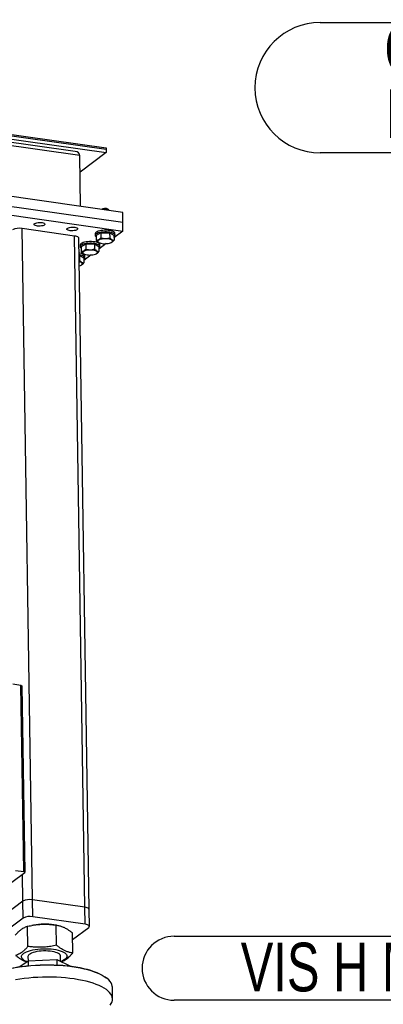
# Model space of a CAD drawing. Header units: millimetres. Extents: x 5 to 589, y 5 to 415.
# Tile 37 of 71: x 341 to 364, y 289 to 350. Entities that reach past the tile are written whole.
import ezdxf

# ---------------------------------------------------------------- set-up
doc = ezdxf.new("R2010")
doc.units = ezdxf.units.MM
doc.layers.add('NOTES', color=6, linetype='Continuous')
doc.layers.add('TRAIT-FORT', color=4, linetype='Continuous', lineweight=25)
doc.styles.add('SLDTEXTSTYLE0', font='TXT', dxfattribs={"width": 0.75})

# ---------------------------------------------------------------- blocks, each defined once
blk = doc.blocks.new('SW_NOTE_30')
at = {"layer": 'NOTES', "color": 0}
for p, q in [((-36.104, 8.038), (0, 8.038)), ((0, 0), (-36.104, 0))]:
    blk.add_line(p, q, dxfattribs=at)
for centre, start, end in [((-36.104, 4.019), 90, 270), ((0, 4.019), 270, 90)]:
    blk.add_arc(centre, 4.019, start, end, dxfattribs=at)
at = {"layer": 'NOTES', "color": 0, "char_height": 3, "attachment_point": 2, "style": 'SLDTEXTSTYLE0'}
for s, insert in [('CADRE ENSEMBLE', (-18.275, 7.914)), ('FAU-MALTAIR02-02', (-18.179, 3.914))]:
    blk.add_mtext(s, dxfattribs=dict(at, insert=insert))
blk = doc.blocks.new('SW_NOTE_33')
at = {"layer": 'NOTES', "color": 0}
for p, q in [((-33.856, 1.975), (-1.975, 1.975)), ((-1.975, -1.975), (-33.856, -1.975))]:
    blk.add_line(p, q, dxfattribs=at)
for centre, start, end in [((-33.856, 0), 90, 270), ((-1.975, 0), 270, 90)]:
    blk.add_arc(centre, 1.975, start, end, dxfattribs=at)
at = {"layer": 'NOTES', "color": 0, "insert": (-17.886, 1.574), "char_height": 3, "attachment_point": 2, "style": 'SLDTEXTSTYLE0'}
blk.add_mtext('VIS H M10x30-26', dxfattribs=at)

msp = doc.modelspace()

# ---------------------------------------------------------------- linework, layer by layer
at = {"layer": 'TRAIT-FORT', "color": 4, "linetype": 'Continuous', "lineweight": 25}
for p, q in [((290.6037, 349.6286), (346.6297, 341.646)), ((290.6069, 349.4196), (346.6329, 341.437)), ((294.6404, 349.1316), (346.6285, 341.7244)), ((294.6416, 349.0533), (346.6297, 341.646)), ((345.0075, 341.252), (298.0668, 347.9401)), ((344.7245, 341.5045), (298.1654, 348.1382)), ((345.0556, 338.1135), (345.0075, 341.252)), ((346.6329, 341.437), (345.0232, 340.2261)), ((346.6285, 341.7244), (346.6297, 341.646)), ((346.6297, 341.646), (346.6329, 341.437)), ((347.6453, 337.7445), (340.0742, 338.8233)), ((347.6549, 337.1175), (340.0839, 338.1962)), ((340.0919, 337.6737), (347.663, 336.595)), ((346.7444, 337.9463), (346.7578, 337.9368)), ((346.7945, 337.9056), (346.7578, 337.9368)), ((346.8139, 337.863), (346.8137, 337.8718)), ((347.6549, 337.1175), (347.6453, 337.7445)), ((347.663, 336.595), (347.6549, 337.1175)), ((342.0847, 295.371), (341.4503, 336.7537)), ((344.6806, 336.2935), (341.4503, 336.7537)), ((345.3151, 294.9107), (344.6806, 336.2935)), ((345.9468, 336.4318), (345.9484, 336.3272)), ((346.2952, 336.4949), (346.0143, 336.3325)), ((346.0143, 336.3325), (346.0191, 336.0192)), ((346.2952, 336.4949), (346.8403, 336.4991)), ((346.2952, 336.4949), (346.3, 336.1817)), ((346.8403, 336.4991), (346.8451, 336.1858)), ((346.8403, 336.4991), (347.1046, 336.3408)), ((347.1046, 336.3408), (347.1094, 336.0275)), ((347.663, 336.595), (347.1071, 336.1769)), ((347.1705, 336.346), (347.1689, 336.4505)), ((345.5739, 294.7779), (344.9394, 336.1607)), ((345.0189, 335.7337), (345.0205, 335.6292)), ((345.3673, 335.7969), (345.0864, 335.6344)), ((345.3673, 335.7969), (345.9124, 335.801)), ((345.3673, 335.7969), (345.3721, 335.4836)), ((345.9124, 335.801), (345.9172, 335.4878)), ((345.9124, 335.801), (346.1767, 335.6427)), ((346.6345, 335.8213), (346.1792, 335.4788)), ((346.1921, 335.8802), (346.2164, 335.8703)), ((346.2426, 335.6479), (346.241, 335.7524)), ((346.9167, 335.8811), (346.9392, 335.891)), ((344.9557, 335.1028), (344.9845, 335.103)), ((344.9845, 335.103), (344.9893, 334.7897)), ((344.9845, 335.103), (345.2487, 334.9447)), ((345.0864, 335.6344), (345.0912, 335.3212)), ((345.7066, 335.1233), (345.2513, 334.7808)), ((345.2642, 335.1821), (345.2885, 335.1723)), ((345.9887, 335.183), (346.0112, 335.1929)), ((346.1767, 335.6427), (346.1815, 335.3294)), ((344.9606, 334.7832), (344.9893, 334.7897)), ((345.0608, 334.485), (345.0833, 334.4949)), ((345.2487, 334.9447), (345.2535, 334.6314)), ((345.3146, 334.9499), (345.313, 335.0544)), ((340.8734, 308.682), (341.3781, 308.6101)), ((341.5544, 297.1149), (341.3781, 308.6101)), ((341.3781, 308.6101), (341.4327, 308.5608)), ((341.4327, 308.5608), (341.6089, 297.0656)), ((339.8458, 295.7393), (341.6089, 297.0656)), ((341.0496, 297.1868), (341.5544, 297.1149)), ((341.4954, 295.2889), (341.4697, 296.9609)), ((341.6089, 297.0656), (341.5544, 297.1149)), ((341.4954, 295.2889), (340.0107, 294.172)), ((341.5114, 294.2439), (341.4954, 295.2889)), ((345.3151, 294.9107), (342.0847, 295.371)), ((342.1008, 294.326), (342.0847, 295.371)), ((345.3311, 293.8657), (345.3151, 294.9107)), ((345.5899, 293.7329), (345.5739, 294.7779)), ((341.5114, 294.2439), (340.0267, 293.127)), ((342.1512, 293.813), (342.0387, 293.792)), ((345.3311, 293.8657), (342.1008, 294.326)), ((343.5671, 293.8082), (343.4117, 293.8323)), ((343.5651, 292.5716), (343.5461, 293.8114)), ((341.8069, 292.4995), (341.7879, 293.7393)), ((344.5673, 292.0924), (344.5483, 293.3321)), ((344.5546, 292.9203), (345.5493, 293.6686)), ((341.314, 291.2505), (341.8204, 291.6198)), ((341.8113, 291.8672), (341.8152, 291.616)), ((341.8204, 291.6198), (343.5786, 291.6919)), ((341.8204, 291.6198), (341.8251, 291.314)), ((343.5786, 291.6919), (343.5837, 291.3581)), ((343.5786, 291.6919), (344.4323, 291.2837)), ((343.816, 291.5784), (343.8111, 291.8978)), ((346.7189, 290.493), (346.6664, 290.5376)), ((347.0187, 289.2555), (347.0074, 289.987))]:
    msp.add_line(p, q, dxfattribs=at)
at = {"layer": 'TRAIT-FORT', "color": 4, "linetype": 'Continuous', "lineweight": 25, "flags": 128}
for points in [[(346.8137, 337.8718), (346.8063, 337.893), (346.7789, 337.9166)], [(342.8228, 336.9733), (342.7787, 336.9486), (342.7183, 336.9282), (342.6454, 336.9133), (342.5647, 336.9049), (342.4812, 336.9035), (342.4001, 336.9092), (342.3265, 336.9217), (342.2651, 336.9401), (342.2197, 336.9633), (342.1931, 336.9898), (342.1871, 337.018), (342.2021, 337.0461), (342.2369, 337.0724), (342.2896, 337.0951), (342.3568, 337.1129), (342.4342, 337.1246), (342.517, 337.1295), (342.5999, 337.1274), (342.6779, 337.1182), (342.7459, 337.1027), (342.7997, 337.0817), (342.836, 337.0567), (342.8524, 337.0291), (342.8479, 337.0007), (342.8228, 336.9733)], [(344.8418, 336.6856), (344.7976, 336.6609), (344.7372, 336.6405), (344.6644, 336.6256), (344.5837, 336.6172), (344.5001, 336.6159), (344.419, 336.6216), (344.3454, 336.634), (344.284, 336.6524), (344.2386, 336.6756), (344.2121, 336.7021), (344.2061, 336.7304), (344.221, 336.7585), (344.2559, 336.7847), (344.3086, 336.8074), (344.3757, 336.8252), (344.4531, 336.837), (344.5359, 336.8419), (344.6189, 336.8397), (344.6968, 336.8306), (344.7649, 336.815), (344.8187, 336.7941), (344.855, 336.769), (344.8713, 336.7414), (344.8669, 336.713), (344.8418, 336.6856)], [(344.9394, 336.1607), (344.9339, 336.1836), (344.9118, 336.2119), (344.8737, 336.238), (344.821, 336.2608), (344.7558, 336.2795), (344.6806, 336.2935)], [(347.1689, 336.4505), (347.1602, 336.4841), (347.1323, 336.5197), (347.0858, 336.5527), (347.0224, 336.5822), (346.944, 336.6071), (346.8533, 336.6267), (346.753, 336.6404), (346.6465, 336.6476), (346.5371, 336.6482), (346.4284, 336.6421), (346.3238, 336.6296), (346.2268, 336.611), (346.1404, 336.587), (346.0675, 336.5582), (346.0102, 336.5257), (345.9706, 336.4905), (345.9499, 336.4537), (345.9468, 336.4318)], [(347.1705, 336.3427), (347.1618, 336.3796), (347.1339, 336.4152), (347.0874, 336.4482), (347.024, 336.4777), (346.9456, 336.5026), (346.8549, 336.5222), (346.7546, 336.5359), (346.6481, 336.5431), (346.5387, 336.5437), (346.43, 336.5376), (346.3254, 336.5251), (346.2284, 336.5065), (346.142, 336.4825), (346.0691, 336.4537), (346.0118, 336.4212), (345.9722, 336.386), (345.9515, 336.3492), (345.9503, 336.312), (345.9687, 336.2756), (346.0061, 336.2411), (346.0158, 336.2345)], [(346.241, 335.7524), (346.2323, 335.7861), (346.2043, 335.8216), (346.1579, 335.8547), (346.0944, 335.8842), (346.0161, 335.9091), (345.9253, 335.9287), (345.8251, 335.9423), (345.7185, 335.9495), (345.6092, 335.9501), (345.5004, 335.9441), (345.3959, 335.9315), (345.2989, 335.913), (345.2125, 335.8889), (345.1395, 335.8602), (345.0823, 335.8277), (345.0427, 335.7925), (345.022, 335.7557), (345.0189, 335.7337)], [(346.2425, 335.6446), (346.2339, 335.6816), (346.2059, 335.7171), (346.1595, 335.7502), (346.096, 335.7797), (346.0177, 335.8046), (345.9269, 335.8242), (345.8267, 335.8378), (345.7201, 335.845), (345.6108, 335.8456), (345.502, 335.8396), (345.3975, 335.827), (345.3005, 335.8084), (345.2141, 335.7844), (345.1411, 335.7557), (345.0839, 335.7232), (345.0443, 335.688), (345.0236, 335.6512), (345.0224, 335.614), (345.0408, 335.5775), (345.0782, 335.5431), (345.0879, 335.5365)], [(346.9574, 336.05), (346.9036, 336.0754), (346.8351, 336.0961), (346.7547, 336.1114), (346.666, 336.1206), (346.573, 336.1232), (346.4795, 336.1192), (346.3899, 336.1087), (346.3078, 336.0921), (346.237, 336.0703), (346.1806, 336.0441), (346.141, 336.0147), (346.1199, 335.9834), (346.1182, 335.9515), (346.1361, 335.9205), (346.1727, 335.8917), (346.2265, 335.8664), (346.2951, 335.8456), (346.3755, 335.8303), (346.4641, 335.8211), (346.5572, 335.8185), (346.6506, 335.8225), (346.7403, 335.833), (346.8223, 335.8496), (346.8931, 335.8714), (346.9495, 335.8976), (346.9892, 335.927), (347.0103, 335.9583), (347.0119, 335.9902), (346.9941, 336.0212), (346.9574, 336.05)], [(345.313, 335.0544), (345.3044, 335.088), (345.2764, 335.1236), (345.2299, 335.1566), (345.1665, 335.1861), (345.0882, 335.211), (344.9974, 335.2306), (344.9536, 335.2375)], [(345.3146, 334.9466), (345.306, 334.9835), (345.278, 335.0191), (345.2315, 335.0521), (345.1681, 335.0816), (345.0898, 335.1065), (344.999, 335.1261), (344.9552, 335.133)], [(346.0295, 335.352), (345.9757, 335.3773), (345.9071, 335.3981), (345.8268, 335.4134), (345.7381, 335.4226), (345.645, 335.4252), (345.5516, 335.4212), (345.4619, 335.4106), (345.3799, 335.3941), (345.3091, 335.3722), (345.2527, 335.346), (345.213, 335.3167), (345.1919, 335.2853), (345.1903, 335.2535), (345.2082, 335.2225), (345.2448, 335.1937), (345.2986, 335.1683), (345.3672, 335.1475), (345.4475, 335.1322), (345.5362, 335.1231), (345.6293, 335.1204), (345.7227, 335.1245), (345.8124, 335.135), (345.8944, 335.1515), (345.9652, 335.1734), (346.0216, 335.1996), (346.0613, 335.229), (346.0824, 335.2603), (346.084, 335.2921), (346.0661, 335.3231), (346.0295, 335.352)], [(344.9656, 334.4533), (344.9665, 334.4535), (345.0372, 334.4753), (345.0937, 334.5015), (345.1333, 334.5309), (345.1544, 334.5622), (345.1561, 334.5941), (345.1382, 334.6251), (345.1016, 334.6539)], [(345.5739, 294.7779), (345.5683, 294.8008), (345.5462, 294.8292), (345.5081, 294.8552), (345.4555, 294.8781), (345.3903, 294.8968), (345.3151, 294.9107)], [(345.5739, 294.7779), (345.5683, 294.8008), (345.5462, 294.8292), (345.5081, 294.8552), (345.4555, 294.8781), (345.3903, 294.8968), (345.3151, 294.9107)], [(345.5493, 293.6686), (345.5777, 293.6969), (345.5896, 293.7264), (345.5843, 293.7558), (345.5623, 293.7841), (345.5241, 293.8102), (345.4715, 293.8331), (345.4063, 293.8518), (345.3311, 293.8657)], [(341.74, 291.5612), (341.6659, 291.5928), (341.5784, 291.6395), (341.5082, 291.6896), (341.4563, 291.7425), (341.4235, 291.7973), (341.4101, 291.8533), (341.4164, 291.9097), (341.4422, 291.9658), (341.4873, 292.0206), (341.551, 292.0736), (341.6323, 292.1238), (341.7303, 292.1707), (341.8433, 292.2135), (341.97, 292.2517), (342.1085, 292.2847), (342.2568, 292.312), (342.413, 292.3333), (342.5747, 292.3483), (342.7397, 292.3567), (342.9058, 292.3585), (343.0705, 292.3536), (343.2316, 292.3421), (343.3867, 292.3242), (343.5338, 292.3), (343.6708, 292.27), (343.7957, 292.2345), (343.9067, 292.1941), (344.0024, 292.1493), (344.0814, 292.1008), (344.1425, 292.0492), (344.185, 291.9953), (344.2081, 291.9398), (344.2081, 291.9398)], [(343.8111, 291.8978), (343.8079, 291.9234), (343.7869, 291.9699), (343.747, 292.0148), (343.6889, 292.057), (343.6137, 292.0959), (343.5229, 292.1306), (343.4182, 292.1605), (343.3017, 292.185), (343.1757, 292.2036), (343.0426, 292.2159), (342.9049, 292.2218), (342.7655, 292.221), (342.6269, 292.2137), (342.4919, 292.1999), (342.3632, 292.1799), (342.2431, 292.1542), (342.1341, 292.1231), (342.0383, 292.0874), (341.9576, 292.0477), (341.8934, 292.0048), (341.8471, 291.9595), (341.8196, 291.9126), (341.8113, 291.8672)], [(338.9991, 290.4201), (339.0498, 290.4638), (339.1685, 290.5529), (339.3047, 290.6393), (339.4578, 290.7225), (339.627, 290.8021), (339.8116, 290.8778), (340.0105, 290.9492), (340.2229, 291.016), (340.4479, 291.0778), (340.6842, 291.1343), (340.9308, 291.1853), (341.1864, 291.2306), (341.45, 291.2699), (341.7202, 291.303), (341.9957, 291.3297), (342.2753, 291.3501), (342.5576, 291.3638), (342.8412, 291.371)], [(342.8412, 291.371), (343.1248, 291.3715), (343.407, 291.3653), (343.6865, 291.3526), (343.9621, 291.3332), (344.2322, 291.3074), (344.4958, 291.2753), (344.7514, 291.2369), (344.998, 291.1926), (345.2342, 291.1424), (345.4591, 291.0867), (345.6714, 291.0257), (345.8703, 290.9596), (346.0548, 290.8889), (346.2239, 290.8139), (346.3769, 290.7348), (346.513, 290.6521), (346.6317, 290.5662), (346.6664, 290.5376)], [(344.2081, 291.9398), (344.2117, 291.8835), (344.1956, 291.8272), (344.16, 291.7716), (344.1056, 291.7176), (344.0329, 291.6659), (343.9431, 291.6173), (343.8374, 291.5724), (343.8324, 291.5705)], [(342.842, 291.3376), (342.5545, 291.3303), (342.2685, 291.3164), (341.9851, 291.2958), (341.7059, 291.2686), (341.432, 291.2351), (341.1649, 291.1953), (340.9057, 291.1494), (340.6558, 291.0977), (340.4163, 291.0404), (340.1884, 290.9778), (339.9731, 290.9101), (339.7714, 290.8378), (339.5844, 290.761), (339.4129, 290.6803), (339.2578, 290.596), (339.1197, 290.5085), (338.9994, 290.4181), (338.8973, 290.3255), (338.8141, 290.2309), (338.75, 290.1348), (338.7055, 290.0377), (338.6806, 289.9401), (338.6751, 289.8592)], [(347.0074, 289.987), (347.0019, 290.0525), (346.9772, 290.1495), (346.9328, 290.2453), (346.8688, 290.3397), (346.7857, 290.432), (346.6837, 290.5219), (346.5635, 290.609), (346.4255, 290.6928), (346.2704, 290.7729), (346.099, 290.849), (345.9121, 290.9207), (345.7105, 290.9876), (345.4952, 291.0494), (345.2674, 291.1059), (345.0279, 291.1568), (344.778, 291.2017), (344.5189, 291.2406), (344.2518, 291.2732), (343.978, 291.2993), (343.6988, 291.3189), (343.4155, 291.3319), (343.1294, 291.3381), (342.842, 291.3376)], [(346.8796, 288.8838), (346.9437, 288.9799), (346.9882, 289.0769), (347.0131, 289.1746), (347.0181, 289.2723), (347.0033, 289.3696), (346.9686, 289.466), (346.9144, 289.5612), (346.8408, 289.6546), (346.7482, 289.7458), (346.6371, 289.8343), (346.5079, 289.9198), (346.3612, 290.0018), (346.1979, 290.08), (346.0186, 290.1539), (345.8243, 290.2232), (345.6157, 290.2877), (345.394, 290.3469), (345.1602, 290.4006), (344.9154, 290.4485), (344.6608, 290.4904), (344.3975, 290.5262), (344.1269, 290.5556), (343.8502, 290.5784), (343.5688, 290.5947), (343.2839, 290.6043), (342.997, 290.6072), (342.7094, 290.6033), (342.4225, 290.5927), (342.1376, 290.5754), (341.8561, 290.5515), (341.5794, 290.5211), (341.3088, 290.4844), (341.0455, 290.4416)]]:
    msp.add_lwpolyline(points, dxfattribs=at)
at = {"layer": 'TRAIT-FORT', "color": 4, "linetype": 'Continuous', "lineweight": 25}
for centre, radius, start, end in [((346.5436, 337.4949), 0.4941, 66.017877, 117.321358), ((346.5391, 337.3318), 0.632, 67.698542, 108.59282), ((341.278, 335.8338), 0.9359, 79.391157, 116.465037), ((347.0406, 336.3658), 0.1319, 299.700186, 349.887459), ((346.1127, 335.6678), 0.1319, 299.700186, 349.887459), ((344.8614, 334.2044), 0.5097, 61.88857, 78.643838), ((345.1848, 334.9697), 0.1319, 299.700186, 349.887459), ((341.9124, 294.4511), 0.9359, 79.391157, 116.465037), ((341.9285, 293.4061), 0.9359, 79.391157, 116.465037), ((342.8402, 289.9938), 3.8809, 81.531326, 100.225329)]:
    msp.add_arc(centre, radius, start, end, dxfattribs=at)
msp.add_ellipse((344.5655, 341.1905), major_axis=(0.4353, 0.1119), ratio=0.6874129, start_param=6.119088, end_param=7.3110039, dxfattribs=at)
msp.add_ellipse((344.5655, 341.1905), major_axis=(0.4353, 0.1119), ratio=0.6874129, start_param=6.119088, end_param=7.3110039, dxfattribs=at)
for points, knots in [([(346.3, 336.1817), (346.2758, 336.1561), (346.2269, 336.1044), (346.154, 336.0537), (346.084, 336.0258), (346.0409, 336.0214), (346.0191, 336.0192)], [0, 0, 0, 0, 0.2646049, 0.5349477, 0.7653431, 1, 1, 1, 1]), ([(346.0191, 336.0192), (346.0529, 335.984), (346.1088, 335.9258), (346.1676, 335.8872), (346.1906, 335.8811), (346.1916, 335.8808)], [0, 0, 0, 0, 0.5947752, 0.9836703, 1, 1, 1, 1]), ([(346.3, 336.1817), (346.3475, 336.1706), (346.4435, 336.1481), (346.5853, 336.1407), (346.7206, 336.1542), (346.8034, 336.1752), (346.8451, 336.1858)], [0, 0, 0, 0, 0.2646049, 0.5349477, 0.7653431, 1, 1, 1, 1]), ([(346.8451, 336.1858), (346.879, 336.1498), (346.935, 336.0902), (347.0156, 336.0444), (347.0696, 336.0301), (347.1006, 336.0281), (347.1094, 336.0275)], [0, 0, 0, 0, 0.3855495, 0.6376419, 0.8965462, 1, 1, 1, 1]), ([(346.938, 335.8936), (346.9519, 335.8992), (346.9876, 335.9137), (347.0455, 335.9602), (347.088, 336.0049), (347.1094, 336.0275)], [0, 0, 0, 0, 0.2389216, 0.6159738, 1, 1, 1, 1]), ([(345.3721, 335.4836), (345.3479, 335.4581), (345.2989, 335.4064), (345.226, 335.3557), (345.1561, 335.3277), (345.113, 335.3234), (345.0912, 335.3212)], [0, 0, 0, 0, 0.2646049, 0.5349477, 0.7653431, 1, 1, 1, 1]), ([(345.0912, 335.3212), (345.125, 335.286), (345.1809, 335.2278), (345.2397, 335.1891), (345.2627, 335.183), (345.2636, 335.1828)], [0, 0, 0, 0, 0.5947752, 0.9836703, 1, 1, 1, 1]), ([(345.3721, 335.4836), (345.4196, 335.4725), (345.5156, 335.4501), (345.6574, 335.4427), (345.7927, 335.4562), (345.8754, 335.4772), (345.9172, 335.4878)], [0, 0, 0, 0, 0.2646049, 0.5349477, 0.7653431, 1, 1, 1, 1]), ([(345.9172, 335.4878), (345.9511, 335.4518), (346.0071, 335.3922), (346.0877, 335.3463), (346.1417, 335.332), (346.1726, 335.33), (346.1815, 335.3294)], [0, 0, 0, 0, 0.3855495, 0.6376419, 0.8965462, 1, 1, 1, 1]), ([(346.0101, 335.1955), (346.0239, 335.2012), (346.0597, 335.2157), (346.1176, 335.2622), (346.16, 335.3069), (346.1815, 335.3294)], [0, 0, 0, 0, 0.2389216, 0.6159738, 1, 1, 1, 1]), ([(344.9893, 334.7897), (345.0231, 334.7537), (345.0791, 334.6941), (345.1598, 334.6483), (345.2137, 334.634), (345.2447, 334.632), (345.2535, 334.6314)], [0, 0, 0, 0, 0.3855495, 0.6376419, 0.8965462, 1, 1, 1, 1]), ([(345.0821, 334.4975), (345.096, 334.5031), (345.1317, 334.5176), (345.1896, 334.5641), (345.2321, 334.6088), (345.2535, 334.6314)], [0, 0, 0, 0, 0.2389216, 0.6159738, 1, 1, 1, 1]), ([(341.7879, 293.7393), (341.9049, 293.7645), (342.1266, 293.8124), (342.453, 293.8546), (342.7431, 293.8708), (343.0123, 293.8668), (343.2737, 293.8485), (343.4523, 293.8242), (343.5461, 293.8114)], [0, 0, 0, 0, 0.2020684, 0.3826998, 0.5553146, 0.6929917, 0.8388942, 1, 1, 1, 1]), ([(343.5461, 293.8114), (343.6127, 293.7999), (343.7388, 293.778), (343.9247, 293.7177), (344.09, 293.643), (344.2435, 293.5546), (344.3927, 293.4545), (344.4948, 293.3742), (344.5483, 293.3321)], [0, 0, 0, 0, 0.2020684, 0.3826998, 0.5553146, 0.6929917, 0.8388942, 1, 1, 1, 1]), ([(341.0319, 293.1879), (341.082, 293.2452), (341.177, 293.3537), (341.3171, 293.4849), (341.4418, 293.5802), (341.5577, 293.6495), (341.6703, 293.7023), (341.7474, 293.7266), (341.7879, 293.7393)], [0, 0, 0, 0, 0.2020684, 0.3826998, 0.5553146, 0.6929917, 0.8388942, 1, 1, 1, 1]), ([(343.5651, 292.5716), (343.4481, 292.5463), (343.2264, 292.4984), (342.8999, 292.4563), (342.6099, 292.4401), (342.3407, 292.4441), (342.0793, 292.4624), (341.9006, 292.4867), (341.8069, 292.4995)], [0, 0, 0, 0, 0.2020684, 0.3826998, 0.5553146, 0.6929917, 0.8388942, 1, 1, 1, 1]), ([(344.5673, 292.0924), (344.5007, 292.1039), (344.3746, 292.1257), (344.1887, 292.186), (344.0234, 292.2608), (343.8699, 292.3492), (343.7207, 292.4493), (343.6186, 292.5295), (343.5651, 292.5716)], [0, 0, 0, 0, 0.2020684, 0.3826998, 0.5553146, 0.6929917, 0.8388942, 1, 1, 1, 1]), ([(341.8069, 292.4995), (341.7567, 292.4422), (341.6618, 292.3338), (341.5217, 292.2025), (341.397, 292.1072), (341.2811, 292.0379), (341.1685, 291.9851), (341.0914, 291.9609), (341.0509, 291.9481)], [0, 0, 0, 0, 0.2020684, 0.3826998, 0.5553146, 0.6929917, 0.8388942, 1, 1, 1, 1]), ([(343.8587, 291.558), (343.8937, 291.5694), (343.9741, 291.5958), (344.0993, 291.6623), (344.2241, 291.7486), (344.3395, 291.8481), (344.4512, 291.9589), (344.5274, 292.0464), (344.5673, 292.0924)], [0, 0, 0, 0, 0.148686, 0.3414019, 0.5255647, 0.6724526, 0.8281161, 1, 1, 1, 1]), ([(341.0509, 291.9481), (341.1181, 291.8957), (341.2454, 291.7962), (341.4322, 291.6788), (341.5896, 291.5981), (341.6856, 291.5632), (341.7237, 291.5493)], [0, 0, 0, 0, 0.3020102, 0.5719809, 0.8299699, 1, 1, 1, 1])]:
    msp.add_open_spline(points, degree=3, knots=knots, dxfattribs=at)

# ---------------------------------------------------------------- block references
at = {"layer": 'NOTES', "color": 211}
for name, p in [('SW_NOTE_30', (395.9128, 341.4169)), ('SW_NOTE_33', (384.673, 291.1531))]:
    msp.add_blockref(name, p, dxfattribs=at)

doc.saveas('drawing.dxf')
